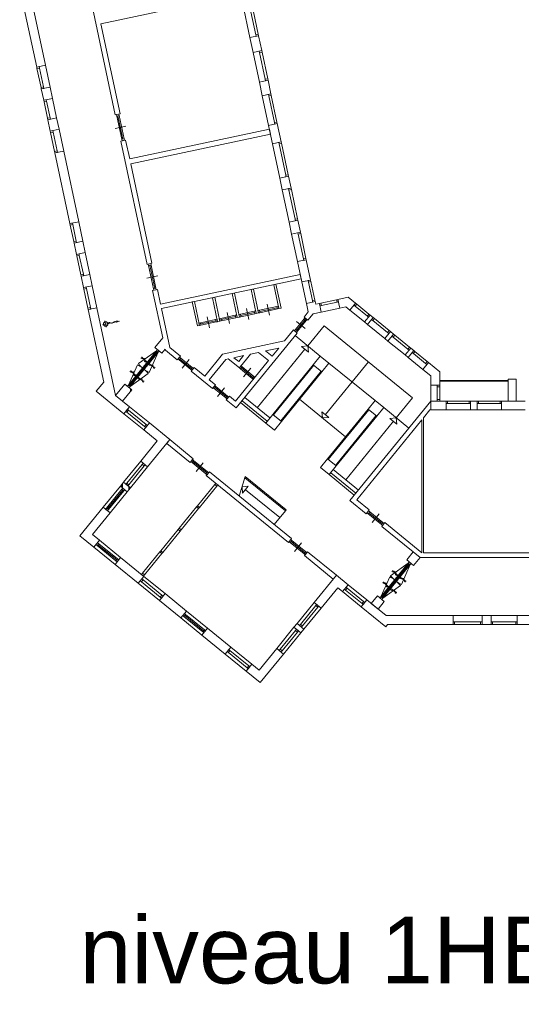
# Model space of a CAD drawing. Header units: millimetres. Extents: x 755778 to 1537169, y 90093 to 392038.
# Tile 56 of 134: x 911490 to 933966, y 271612 to 315762. Entities that reach past the tile are written whole.
import ezdxf

# ---------------------------------------------------------------- set-up
doc = ezdxf.new("R2010")
doc.units = ezdxf.units.MM
doc.layers.add('NIV 1HB', color=7, linetype='Continuous')
doc.styles.get("Standard").update_dxf_attribs({"font": 'arial.ttf'})

msp = doc.modelspace()

# ---------------------------------------------------------------- linework, layer by layer
at = {"layer": 'NIV 1HB', "color": 253, "lineweight": 5, "true_color": 0x9ea0a1}
for p, q in [((911489.6, 317215.6), (912250.3, 313636.9)), ((912641.5, 313720.1), (911880.9, 317298.7)), ((921389.2, 316911.2), (915129.1, 315580.6)), ((914733.3, 316384.6), (915772.5, 311495.2)), ((921804.4, 314958.1), (921485.5, 316458.1)), ((921779.2, 316452), (922070.2, 315083.1)), ((922181.7, 315106.8), (921890.7, 316475.7)), ((915987.7, 311540.9), (915129.1, 315580.6)), ((921804.4, 314958.1), (922195.6, 315041.2)), ((921945.5, 314294.1), (921804.4, 314958.1)), ((922181.7, 315106.8), (922070.2, 315083.1)), ((922070.2, 315083.1), (922084.1, 315017.5)), ((922195.6, 315041.2), (922084.1, 315017.5)), ((922195.6, 315041.2), (922181.7, 315106.8)), ((922195.6, 315041.2), (922336.8, 314377.3)), ((922336.8, 314377.3), (921945.5, 314294.1)), ((922336.8, 314377.3), (922225.2, 314353.6)), ((922225.2, 314353.6), (922239.2, 314288)), ((922350.7, 314311.7), (922336.8, 314377.3)), ((922228.3, 312963.8), (921945.5, 314294.1)), ((922350.7, 314311.7), (922239.2, 314288)), ((922239.2, 314288), (922494.1, 313088.8)), ((922605.6, 313112.5), (922350.7, 314311.7)), ((912250.3, 313636.9), (912641.5, 313720.1)), ((912361.8, 313660.6), (912250.3, 313636.9)), ((912250.3, 313636.9), (912264.2, 313571.4)), ((912375.7, 313595.1), (912264.2, 313571.4)), ((912444.3, 312724.3), (912264.2, 313571.4)), ((912375.7, 313595.1), (912361.8, 313660.6)), ((912555.8, 312748), (912375.7, 313595.1)), ((912641.5, 313720.1), (912849.4, 312741.9)), ((922228.3, 312963.8), (922619.5, 313046.9)), ((922605.6, 313112.5), (922494.1, 313088.8)), ((922494.1, 313088.8), (922508, 313023.2)), ((922619.5, 313046.9), (922508, 313023.2)), ((922619.5, 313046.9), (922605.6, 313112.5)), ((922619.5, 313046.9), (922749.4, 312436.2)), ((912555.8, 312748), (912444.3, 312724.3)), ((912444.3, 312724.3), (912458.2, 312658.8)), ((912458.2, 312658.8), (912849.4, 312741.9)), ((912569.7, 312682.5), (912458.2, 312658.8)), ((912566.3, 312150.1), (912458.2, 312658.8)), ((912569.7, 312682.5), (912555.8, 312748)), ((912849.4, 312741.9), (912957.6, 312233.3)), ((922358.1, 312353), (922228.3, 312963.8)), ((912957.6, 312233.3), (912566.3, 312150.1)), ((912677.8, 312173.8), (912566.3, 312150.1)), ((912566.3, 312150.1), (912580.2, 312084.6)), ((912691.7, 312108.3), (912677.8, 312173.8)), ((912957.6, 312233.3), (913143.6, 311358)), ((922749.4, 312436.2), (922358.1, 312353)), ((922640.9, 311022.6), (922358.1, 312353)), ((922749.4, 312436.2), (922637.8, 312412.5)), ((922637.8, 312412.5), (922651.8, 312346.9)), ((922763.3, 312370.6), (922651.8, 312346.9)), ((922651.8, 312346.9), (922906.7, 311147.6)), ((922763.3, 312370.6), (922749.4, 312436.2)), ((923018.2, 311171.3), (922763.3, 312370.6)), ((912691.7, 312108.3), (912580.2, 312084.6)), ((912738.4, 311340.4), (912580.2, 312084.6)), ((912849.9, 311364.1), (912691.7, 312108.3)), ((912849.9, 311364.1), (912738.4, 311340.4)), ((912738.4, 311340.4), (912752.3, 311274.9)), ((912752.3, 311274.9), (913143.6, 311358)), ((912863.9, 311298.6), (912752.3, 311274.9)), ((912860.5, 310766.2), (912752.3, 311274.9)), ((912863.9, 311298.6), (912849.9, 311364.1)), ((913143.6, 311358), (913251.7, 310849.4)), ((915772.5, 311495.2), (915987.7, 311540.9)), ((915935.9, 311529.9), (915824.4, 311506.2)), ((915824.4, 311506.2), (915838.3, 311440.7)), ((915949.8, 311464.4), (915838.3, 311440.7)), ((915838.3, 311440.7), (916059.9, 310398)), ((915894.1, 311452.5), (916115.7, 310409.8)), ((915949.8, 311464.4), (915935.9, 311529.9)), ((915949.8, 311464.4), (916171.4, 310421.7)), ((913251.7, 310849.4), (912860.5, 310766.2)), ((913251.7, 310849.4), (913459.6, 309871.2)), ((915760.3, 310879.2), (916249.4, 310983.2)), ((916417.3, 309519.9), (922677.4, 310850.6)), ((922640.9, 311022.6), (923032.1, 311105.8)), ((922815.5, 310200.8), (922640.9, 311022.6)), ((922677.4, 310850.6), (922723.2, 310635.4)), ((923018.2, 311171.3), (922906.7, 311147.6)), ((922906.7, 311147.6), (922920.6, 311082.1)), ((923032.1, 311105.8), (922920.6, 311082.1)), ((923032.1, 311105.8), (923018.2, 311171.3)), ((923032.1, 311105.8), (923206.8, 310284)), ((912972, 310789.9), (912860.5, 310766.2)), ((912860.5, 310766.2), (912874.4, 310700.7)), ((912985.9, 310724.4), (912874.4, 310700.7)), ((913054.4, 309853.6), (912874.4, 310700.7)), ((912985.9, 310724.4), (912972, 310789.9)), ((913165.9, 309877.3), (912985.9, 310724.4)), ((916171.4, 310421.7), (916059.9, 310398)), ((916059.9, 310398), (916073.9, 310332.4)), ((916185.4, 310356.1), (916171.4, 310421.7)), ((922723.2, 310635.4), (916463, 309304.7)), ((916237.2, 310367.2), (916022, 310321.4)), ((916022, 310321.4), (917197.2, 304792.5)), ((916185.4, 310356.1), (916073.9, 310332.4)), ((916417.3, 309519.9), (916237.2, 310367.2)), ((923206.8, 310284), (922815.5, 310200.8)), ((923142.5, 308662.8), (922815.5, 310200.8)), ((923206.8, 310284), (923095.3, 310260.3)), ((923095.3, 310260.3), (923109.2, 310194.8)), ((923220.7, 310218.5), (923109.2, 310194.8)), ((923109.2, 310194.8), (923408.3, 308787.8)), ((923220.7, 310218.5), (923206.8, 310284)), ((923519.8, 308811.5), (923220.7, 310218.5)), ((913165.9, 309877.3), (913054.4, 309853.6)), ((913054.4, 309853.6), (913068.4, 309788.1)), ((913459.6, 309871.2), (913068.4, 309788.1)), ((913179.9, 309811.8), (913068.4, 309788.1)), ((913068.4, 309788.1), (913741.7, 306620.1)), ((913179.9, 309811.8), (913165.9, 309877.3)), ((914133, 306703.2), (913459.6, 309871.2)), ((917412.4, 304838.3), (916463, 309304.7)), ((923142.5, 308662.8), (923533.7, 308746)), ((923256.5, 308126.3), (923142.5, 308662.8)), ((923519.8, 308811.5), (923408.3, 308787.8)), ((923408.3, 308787.8), (923422.2, 308722.3)), ((923533.7, 308746), (923422.2, 308722.3)), ((923533.7, 308746), (923519.8, 308811.5)), ((923533.7, 308746), (923647.8, 308209.4)), ((923647.8, 308209.4), (923256.5, 308126.3)), ((923647.8, 308209.4), (923536.3, 308185.7)), ((923536.3, 308185.7), (923550.2, 308120.2)), ((923661.7, 308143.9), (923647.8, 308209.4)), ((923562.4, 306687.1), (923256.5, 308126.3)), ((923661.7, 308143.9), (923550.2, 308120.2)), ((923550.2, 308120.2), (923828.2, 306812.1)), ((923939.7, 306835.8), (923661.7, 308143.9)), ((913741.7, 306620.1), (914133, 306703.2)), ((913853.3, 306643.8), (913741.7, 306620.1)), ((913741.7, 306620.1), (913755.7, 306554.5)), ((913867.2, 306578.2), (913755.7, 306554.5)), ((913913.5, 305812.1), (913755.7, 306554.5)), ((913867.2, 306578.2), (913853.3, 306643.8)), ((914025, 305835.8), (913867.2, 306578.2)), ((914133, 306703.2), (914318.7, 305829.7)), ((923562.4, 306687.1), (923953.7, 306770.3)), ((923676.5, 306150.5), (923562.4, 306687.1)), ((923939.7, 306835.8), (923828.2, 306812.1)), ((923828.2, 306812.1), (923842.2, 306746.6)), ((923953.7, 306770.3), (923842.2, 306746.6)), ((923953.7, 306770.3), (923939.7, 306835.8)), ((923953.7, 306770.3), (924067.7, 306233.7)), ((924067.7, 306233.7), (923676.5, 306150.5)), ((923939.6, 304912.4), (923676.5, 306150.5)), ((924067.7, 306233.7), (923956.2, 306210)), ((923956.2, 306210), (923970.1, 306144.5)), ((924081.7, 306168.2), (923970.1, 306144.5)), ((923970.1, 306144.5), (924205.5, 305037.4)), ((924081.7, 306168.2), (924067.7, 306233.7)), ((924317, 305061.1), (924081.7, 306168.2)), ((914025, 305835.8), (913913.5, 305812.1)), ((913913.5, 305812.1), (913927.4, 305746.5)), ((913927.4, 305746.5), (914318.7, 305829.7)), ((914038.9, 305770.2), (913927.4, 305746.5)), ((914035.5, 305237.9), (913927.4, 305746.5)), ((914038.9, 305770.2), (914025, 305835.8)), ((914318.7, 305829.7), (914426.8, 305321)), ((914426.8, 305321), (914035.5, 305237.9)), ((914147, 305261.6), (914035.5, 305237.9)), ((914035.5, 305237.9), (914049.5, 305172.3)), ((914161, 305196.1), (914049.5, 305172.3)), ((914229.5, 304325.3), (914049.5, 305172.3)), ((914161, 305196.1), (914147, 305261.6)), ((914341, 304349), (914161, 305196.1)), ((914426.8, 305321), (914634.7, 304342.9)), ((917197.2, 304792.5), (917412.4, 304838.3)), ((917360.6, 304827.3), (917249.1, 304803.6)), ((917249.1, 304803.6), (917263, 304738)), ((917374.5, 304761.7), (917263, 304738)), ((917263, 304738), (917484.6, 303695.3)), ((917318.8, 304749.9), (917540.4, 303707.2)), ((917374.5, 304761.7), (917360.6, 304827.3)), ((917374.5, 304761.7), (917596.1, 303719)), ((923939.6, 304912.4), (924330.9, 304995.6)), ((924132.9, 304003.1), (923939.6, 304912.4)), ((924317, 305061.1), (924205.5, 305037.4)), ((924205.5, 305037.4), (924219.4, 304971.9)), ((924330.9, 304995.6), (924219.4, 304971.9)), ((924330.9, 304995.6), (924317, 305061.1)), ((924330.9, 304995.6), (924524.2, 304086.2)), ((914341, 304349), (914229.5, 304325.3)), ((914229.5, 304325.3), (914243.5, 304259.7)), ((914243.5, 304259.7), (914634.7, 304342.9)), ((914355, 304283.4), (914243.5, 304259.7)), ((914351.6, 303751.1), (914243.5, 304259.7)), ((914355, 304283.4), (914341, 304349)), ((914634.7, 304342.9), (914742.8, 303834.3)), ((917185, 304176.5), (917674.1, 304280.5)), ((917801.7, 303007), (924061.8, 304337.6)), ((924061.8, 304337.6), (924103.4, 304142)), ((914742.8, 303834.3), (914351.6, 303751.1)), ((914463.1, 303774.8), (914351.6, 303751.1)), ((914477, 303709.3), (914463.1, 303774.8)), ((914742.8, 303834.3), (914952.3, 302848.6)), ((924103.4, 304142), (917843.3, 302811.3)), ((922874.9, 303880.8), (922972.7, 303901.6)), ((923103.6, 302804.9), (922874.9, 303880.8)), ((922972.7, 303901.6), (923201.4, 302825.7)), ((924524.2, 304086.2), (924132.9, 304003.1)), ((924337.7, 303039.6), (924132.9, 304003.1)), ((924524.2, 304086.2), (924412.7, 304062.5)), ((924412.7, 304062.5), (924426.6, 303997)), ((924538.1, 304020.7), (924426.6, 303997)), ((924426.6, 303997), (924603.5, 303164.6)), ((924538.1, 304020.7), (924524.2, 304086.2)), ((924715, 303188.3), (924538.1, 304020.7)), ((914351.6, 303751.1), (914365.5, 303685.6)), ((914477, 303709.3), (914365.5, 303685.6)), ((914547.2, 302830.9), (914365.5, 303685.6)), ((914658.7, 302854.6), (914477, 303709.3)), ((917661.9, 303664.5), (917446.7, 303618.8)), ((917446.7, 303618.8), (917897.6, 301497.7)), ((917596.1, 303719), (917484.6, 303695.3)), ((917484.6, 303695.3), (917498.6, 303629.8)), ((917610.1, 303653.5), (917498.6, 303629.8)), ((917610.1, 303653.5), (917596.1, 303719)), ((917801.7, 303007), (917661.9, 303664.5)), ((920130.5, 303297.5), (920228.3, 303318.3)), ((920228.3, 303318.3), (920457, 302242.3)), ((921010.5, 303484.5), (921108.3, 303505.3)), ((921239.2, 302408.6), (921010.5, 303484.5)), ((921108.3, 303505.3), (921337, 302429.4)), ((921862.9, 303665.7), (921960.8, 303686.5)), ((922091.6, 302589.8), (921862.9, 303665.7)), ((921960.8, 303686.5), (922189.5, 302610.6)), ((925750.1, 303219.6), (926212.2, 303317.8)), ((926212.2, 303317.8), (926542.5, 303048.8)), ((919220.8, 303104.1), (919318.6, 303124.9)), ((919449.5, 302028.2), (919220.8, 303104.1)), ((919318.6, 303124.9), (919547.3, 302049)), ((920359.2, 302221.5), (920130.5, 303297.5)), ((923014.4, 302902.5), (922231.3, 302736)), ((922686.7, 302518.9), (922582.7, 303008)), ((923079.9, 302916.4), (923014.4, 302902.5)), ((923014.4, 302902.5), (923038.1, 302791)), ((923079.9, 302916.4), (923103.6, 302804.9)), ((924729, 303122.8), (924337.7, 303039.6)), ((924337.7, 303039.6), (924418.7, 302658.7)), ((924715, 303188.3), (924603.5, 303164.6)), ((924603.5, 303164.6), (924617.5, 303099.1)), ((924729, 303122.8), (924617.5, 303099.1)), ((924729, 303122.8), (924715, 303188.3)), ((924753.4, 303007.8), (924729, 303122.8)), ((924918.7, 303042.9), (924753.4, 303007.8)), ((924984.2, 303056.8), (924918.7, 303042.9)), ((924918.7, 303042.9), (924942.4, 302931.4)), ((925001.9, 302651.6), (924918.7, 303042.9)), ((924942.4, 302931.4), (925007.9, 302945.3)), ((925684.6, 303205.7), (924984.2, 303056.8)), ((924984.2, 303056.8), (925007.9, 302945.3)), ((925708.3, 303094.2), (925007.9, 302945.3)), ((925750.1, 303219.6), (925684.6, 303205.7)), ((925684.6, 303205.7), (925708.3, 303094.2)), ((925708.3, 303094.2), (925773.8, 303108.1)), ((925750.1, 303219.6), (925773.8, 303108.1)), ((925833.3, 302828.4), (925750.1, 303219.6)), ((926108, 302886.8), (925833.3, 302828.4)), ((926289.8, 302738.7), (926108, 302886.8)), ((926542.5, 303048.8), (926289.8, 302738.7)), ((926542.5, 303048.8), (926470.5, 302960.4)), ((926470.5, 302960.4), (926522.4, 302918.1)), ((926594.4, 303006.5), (926522.4, 302918.1)), ((927069.8, 302472.3), (926522.4, 302918.1)), ((926594.4, 303006.5), (926542.5, 303048.8)), ((927141.8, 302560.6), (926594.4, 303006.5)), ((914658.7, 302854.6), (914547.2, 302830.9)), ((914547.2, 302830.9), (914561.1, 302765.4)), ((914952.3, 302848.6), (914561.1, 302765.4)), ((914672.6, 302789.1), (914561.1, 302765.4)), ((914561.1, 302765.4), (915253.7, 299506.9)), ((914672.6, 302789.1), (914658.7, 302854.6)), ((915789.6, 298909.7), (914952.3, 302848.6)), ((918215.3, 301061.1), (917843.3, 302811.3)), ((919993.4, 301946.5), (919889.4, 302435.5)), ((921149.9, 302506.2), (920498.8, 302367.8)), ((921161.8, 302450.4), (920510.7, 302312)), ((920888.2, 302136.7), (920784.2, 302625.7)), ((921215.5, 302520.1), (921149.9, 302506.2)), ((921149.9, 302506.2), (921173.6, 302394.7)), ((921215.5, 302520.1), (921239.2, 302408.6)), ((921337, 302429.4), (921239.2, 302408.6)), ((921378.8, 302554.8), (921313.3, 302540.9)), ((921313.3, 302540.9), (921337, 302429.4)), ((921337, 302429.4), (921402.5, 302443.3)), ((922002.4, 302687.4), (921378.8, 302554.8)), ((921378.8, 302554.8), (921402.5, 302443.3)), ((922014.3, 302631.6), (921390.7, 302499.1)), ((922026.1, 302575.9), (921402.5, 302443.3)), ((921754.4, 302320.8), (921650.5, 302809.9)), ((922067.9, 302701.3), (922002.4, 302687.4)), ((922002.4, 302687.4), (922026.1, 302575.9)), ((922026.1, 302575.9), (922091.6, 302589.8)), ((922067.9, 302701.3), (922091.6, 302589.8)), ((922189.5, 302610.6), (922091.6, 302589.8)), ((922231.3, 302736), (922165.8, 302722.1)), ((922165.8, 302722.1), (922189.5, 302610.6)), ((922189.5, 302610.6), (922255, 302624.5)), ((922231.3, 302736), (922255, 302624.5)), ((923026.2, 302846.7), (922243.1, 302680.3)), ((923038.1, 302791), (922255, 302624.5)), ((923038.1, 302791), (923103.6, 302804.9)), ((923201.4, 302825.7), (923103.6, 302804.9)), ((924418.7, 302658.7), (924232.9, 302430.6)), ((924232.9, 302430.6), (924403.5, 302291.7)), ((924403.5, 302291.7), (924632.7, 302573.2)), ((924632.7, 302573.2), (925001.9, 302651.6)), ((925833.3, 302828.4), (925001.9, 302651.6)), ((926289.8, 302738.7), (926941.1, 302208.2)), ((926941.1, 302208.2), (927193.7, 302518.3)), ((927141.8, 302560.6), (927069.8, 302472.3)), ((927069.8, 302472.3), (927121.8, 302429.9)), ((927193.7, 302518.3), (927121.8, 302429.9)), ((927193.7, 302518.3), (927141.8, 302560.6)), ((927193.7, 302518.3), (927333.3, 302404.7)), ((915193.2, 302085.8), (915961.1, 302249)), ((915308.8, 302263.7), (915371.1, 301970.2)), ((919547.3, 302049), (919449.5, 302028.2)), ((919589.1, 302174.4), (919523.6, 302160.5)), ((919523.6, 302160.5), (919547.3, 302049)), ((919547.3, 302049), (919612.8, 302062.9)), ((920269.9, 302319.1), (919589.1, 302174.4)), ((919589.1, 302174.4), (919612.8, 302062.9)), ((920281.8, 302263.4), (919601, 302118.7)), ((920293.6, 302207.6), (919612.8, 302062.9)), ((920335.5, 302333), (920269.9, 302319.1)), ((920269.9, 302319.1), (920293.6, 302207.6)), ((920293.6, 302207.6), (920359.2, 302221.5)), ((920335.5, 302333), (920359.2, 302221.5)), ((920457, 302242.3), (920359.2, 302221.5)), ((920498.8, 302367.8), (920433.3, 302353.8)), ((920433.3, 302353.8), (920457, 302242.3)), ((920457, 302242.3), (920522.5, 302256.3)), ((920498.8, 302367.8), (920522.5, 302256.3)), ((921173.6, 302394.7), (920522.5, 302256.3)), ((921173.6, 302394.7), (921239.2, 302408.6)), ((924231.7, 302345.2), (923842.6, 301867.6)), ((924275.9, 302309.2), (923886.8, 301831.6)), ((923887.5, 302228.3), (924275.2, 301912.5)), ((924320, 302273.2), (923931, 301795.6)), ((924274, 302397.2), (924231.7, 302345.2)), ((924231.7, 302345.2), (924320, 302273.2)), ((924274, 302397.2), (924362.4, 302325.2)), ((924320, 302273.2), (924362.4, 302325.2)), ((925131, 302036.9), (924398.9, 301138.1)), ((929096.3, 298807.1), (925131, 302036.9)), ((927080.7, 302094.5), (926941.1, 302208.2)), ((927333.3, 302404.7), (927080.7, 302094.5)), ((927080.7, 302094.5), (927849.7, 301468.2)), ((927333.3, 302404.7), (927261.3, 302316.3)), ((927261.3, 302316.3), (927313.3, 302273.9)), ((927385.3, 302362.3), (927313.3, 302273.9)), ((927978.3, 301732.2), (927313.3, 302273.9)), ((927385.3, 302362.3), (927333.3, 302404.7)), ((928050.3, 301820.6), (927385.3, 302362.3)), ((921193.9, 298351.2), (923929.8, 301710.2)), ((923759.2, 301849.1), (923361.6, 301361)), ((923929.8, 301710.2), (923759.2, 301849.1)), ((923842.6, 301867.6), (923800.3, 301815.6)), ((923800.3, 301815.6), (923888.7, 301743.6)), ((924961, 300680.2), (923836.7, 301595.9)), ((923842.6, 301867.6), (923931, 301795.6)), ((923888.7, 301743.6), (923931, 301795.6)), ((928102.3, 301778.3), (927849.7, 301468.2)), ((928050.3, 301820.6), (927978.3, 301732.2)), ((927978.3, 301732.2), (928030.3, 301689.9)), ((927989.2, 301354.5), (928241.8, 301664.6)), ((928102.3, 301778.3), (928030.3, 301689.9)), ((928102.3, 301778.3), (928050.3, 301820.6)), ((928241.8, 301664.6), (928102.3, 301778.3)), ((928241.8, 301664.6), (928169.9, 301576.3)), ((928169.9, 301576.3), (928221.8, 301533.9)), ((928293.8, 301622.3), (928221.8, 301533.9)), ((928293.8, 301622.3), (928241.8, 301664.6)), ((928958.9, 301080.6), (928293.8, 301622.3)), ((917897.6, 301497.7), (917543.5, 301063)), ((923361.6, 301361), (920579.9, 300760.9)), ((924117.5, 301109.3), (924398.9, 301138.1)), ((924427.6, 300856.7), (924117.5, 301109.3)), ((924398.9, 301138.1), (924427.6, 300856.7)), ((927849.7, 301468.2), (927989.2, 301354.5)), ((927989.2, 301354.5), (928758.2, 300728.2)), ((928886.9, 300992.2), (928221.8, 301533.9)), ((917612.1, 300920.8), (916357.9, 299380.9)), ((917656.3, 300884.8), (916402.1, 299344.9)), ((917700.5, 300848.8), (916446.3, 299308.9)), ((917612.1, 300920.8), (916807.1, 300339.4)), ((917700.5, 300848.8), (917294, 299942.8)), ((917543.5, 301063), (917853.7, 300810.4)), ((917654.4, 300972.7), (917612.1, 300920.8)), ((917700.5, 300848.8), (917612.1, 300920.8)), ((917742.8, 300900.7), (917654.4, 300972.7)), ((917700.5, 300848.8), (917742.8, 300900.7)), ((917853.7, 300810.4), (918004.3, 300995.4)), ((918004.3, 300995.4), (918016.2, 300939.5)), ((918016.2, 300939.5), (918550.5, 300504.3)), ((918689.4, 300674.9), (918215.3, 301061.1)), ((918550.5, 300504.3), (918689.4, 300674.9)), ((920579.9, 300760.9), (919783.8, 299783.5)), ((921524.8, 300698.8), (921088.4, 300604.6)), ((921304.7, 300428.5), (921524.8, 300698.8)), ((921333.4, 300147.1), (921837.8, 300766.3)), ((921837.8, 300766.3), (922192.6, 300842.8)), ((924272.6, 300983), (922136.7, 298360.7)), ((922192.6, 300842.8), (922641.7, 300477.1)), ((923098.8, 301038.3), (922505.6, 300910.3)), ((922505.6, 300910.3), (922799.6, 300670.9)), ((922799.6, 300670.9), (923098.8, 301038.3)), ((924961, 300680.2), (924645.2, 300292.5)), ((925348.7, 300364.4), (924961, 300680.2)), ((929010.8, 301038.3), (928758.2, 300728.2)), ((928758.2, 300728.2), (928897.8, 300614.5)), ((928958.9, 301080.6), (928886.9, 300992.2)), ((928886.9, 300992.2), (928938.8, 300949.9)), ((928897.8, 300614.5), (929150.4, 300924.6)), ((929010.8, 301038.3), (928938.8, 300949.9)), ((929010.8, 301038.3), (928958.9, 301080.6)), ((929150.4, 300924.6), (929010.8, 301038.3)), ((929150.4, 300924.6), (929078.4, 300836.2)), ((929078.4, 300836.2), (929130.3, 300793.9)), ((929202.3, 300882.3), (929130.3, 300793.9)), ((929677.7, 300348.1), (929130.3, 300793.9)), ((929202.3, 300882.3), (929150.4, 300924.6)), ((929749.7, 300436.5), (929202.3, 300882.3)), ((916357.9, 299380.9), (916764.3, 300286.9)), ((916922, 300591.4), (917014, 300609.3)), ((916967.5, 300647.2), (916968.6, 300553.5)), ((916991.3, 300581.4), (917493.7, 300172.2)), ((918655.9, 300633.8), (918583.9, 300545.4)), ((918583.9, 300545.4), (918635.9, 300503.1)), ((918707.9, 300591.5), (918635.9, 300503.1)), ((919152.3, 300082.5), (918635.9, 300503.1)), ((918707.9, 300591.5), (918655.9, 300633.8)), ((919188.3, 300126.7), (918671.9, 300547.3)), ((919224.3, 300170.9), (918707.9, 300591.5)), ((918772.2, 300143.2), (919087.9, 300530.8)), ((919985.4, 299619.3), (920723.9, 300526)), ((920723.9, 300526), (920838, 300550.6)), ((920838, 300550.6), (921333.4, 300147.1)), ((921088.4, 300604.6), (921304.7, 300428.5)), ((922641.7, 300477.1), (921162.3, 298660.7)), ((921405.4, 300235.5), (921333.4, 300147.1)), ((921457.4, 300193.2), (921405.4, 300235.5)), ((924645.2, 300292.5), (922830.1, 298064)), ((922861.1, 298038.8), (924676.3, 300267.3)), ((924676.3, 300267.3), (924645.2, 300292.5)), ((924645.2, 300292.5), (925032.9, 299976.8)), ((925032.9, 299976.8), (925348.7, 300364.4)), ((925188.2, 298058.1), (927113.7, 300422)), ((927414.4, 298681.9), (925348.7, 300364.4)), ((928897.8, 300614.5), (929549.1, 300084)), ((929549.1, 300084), (929801.7, 300394.1)), ((929749.7, 300436.5), (929677.7, 300348.1)), ((929677.7, 300348.1), (929729.7, 300305.8)), ((929801.7, 300394.1), (929729.7, 300305.8)), ((929801.7, 300394.1), (929749.7, 300436.5)), ((929801.7, 300394.1), (930313.5, 299977.3)), ((916425.7, 299982), (916517.7, 299999.9)), ((916446.3, 299308.9), (917251.3, 299890.3)), ((916471.2, 300037.8), (916472.2, 299944.1)), ((916494.9, 299972), (916997.4, 299562.8)), ((917563, 300162.2), (917471, 300144.3)), ((917517.5, 300106.4), (917516.5, 300200.1)), ((919224.3, 300170.9), (919152.3, 300082.5)), ((919152.3, 300082.5), (919204.2, 300040.2)), ((919309.7, 300169.7), (919170.7, 299999.1)), ((919170.7, 299999.1), (920124.7, 299222.1)), ((919276.2, 300128.6), (919204.2, 300040.2)), ((919276.2, 300128.6), (919224.3, 300170.9)), ((919783.8, 299783.5), (919309.7, 300169.7)), ((921333.4, 300147.1), (921385.4, 300104.8)), ((921457.4, 300193.2), (921385.4, 300104.8)), ((921906.4, 299680.4), (921385.4, 300104.8)), ((921942.4, 299724.6), (921421.4, 300149)), ((921978.4, 299768.8), (921457.4, 300193.2)), ((921524, 299743), (921839.8, 300130.7)), ((925001.9, 300002), (923186.8, 297773.5)), ((923217.8, 297748.3), (925032.9, 299976.8)), ((925032.9, 299976.8), (925001.9, 300002)), ((929913.5, 299787.2), (929549.1, 300084)), ((929913.5, 299369), (929913.5, 299787.2)), ((930313.5, 299977.3), (930313.5, 299369)), ((915253.7, 299506.9), (914922.4, 299100.1)), ((916204.7, 299419.3), (915789.6, 298909.7)), ((916514.8, 299166.7), (916204.7, 299419.3)), ((916357.9, 299380.9), (916315.6, 299329)), ((916446.3, 299308.9), (916357.9, 299380.9)), ((917066.6, 299552.8), (916974.6, 299534.9)), ((917021.2, 299497), (917020.1, 299590.7)), ((920263.7, 299392.6), (919985.4, 299619.3)), ((920124.7, 299222.1), (920263.7, 299392.6)), ((920230.2, 299351.5), (920158.2, 299263.2)), ((920282.2, 299309.2), (920230.2, 299351.5)), ((921978.4, 299768.8), (921906.4, 299680.4)), ((921906.4, 299680.4), (921958.4, 299638.1)), ((922030.3, 299726.5), (921958.4, 299638.1)), ((922030.3, 299726.5), (921978.4, 299768.8)), ((929913.5, 299369), (929913.5, 298662.4)), ((930313.5, 299369), (929913.5, 299369)), ((930199.5, 299369), (930199.5, 299302)), ((930313.5, 299369), (930199.5, 299369)), ((933382.6, 299586.8), (930313.5, 299586.8)), ((930313.5, 299586.8), (930313.5, 299546.8)), ((930313.5, 299546.8), (933382.6, 299546.8)), ((930313.5, 299302), (930313.5, 299369)), ((933382.6, 298662.4), (933382.6, 299636.8)), ((933382.6, 299636.8), (933742.6, 299636.8)), ((933382.6, 299546.8), (933382.6, 299586.8)), ((933742.6, 299636.8), (933742.6, 298662.4)), ((914922.4, 299100.1), (916154.7, 298096.4)), ((916407.3, 298406.5), (915789.6, 298909.7)), ((915789.6, 298909.7), (916099.7, 298657.1)), ((916099.7, 298657.1), (916514.8, 299166.7)), ((916403.9, 299257), (916315.6, 299329)), ((916403.9, 299257), (916446.3, 299308.9)), ((916453.5, 299091.4), (916453.5, 299216.7)), ((920158.2, 299263.2), (920210.2, 299220.8)), ((920282.2, 299309.2), (920210.2, 299220.8)), ((920210.2, 299220.8), (920726.5, 298800.2)), ((920762.5, 298844.4), (920246.2, 299265)), ((920282.2, 299309.2), (920798.5, 298888.6)), ((920346.5, 298860.9), (920662.2, 299248.6)), ((930313.5, 299302), (930199.5, 299302)), ((930199.5, 299302), (930199.5, 298729.4)), ((930313.5, 299302), (930313.5, 298729.4)), ((920798.5, 298888.6), (920726.5, 298800.2)), ((920726.5, 298800.2), (920778.5, 298757.9)), ((920884, 298887.4), (920745, 298716.8)), ((920745, 298716.8), (921193.9, 298351.2)), ((920850.5, 298846.3), (920778.5, 298757.9)), ((920850.5, 298846.3), (920798.5, 298888.6)), ((921162.3, 298660.7), (920884, 298887.4)), ((921459.6, 298677.4), (921390.1, 298592.1)), ((921390.1, 298592.1), (922514.4, 297676.4)), ((922583.8, 297761.7), (921459.6, 298677.4)), ((922698.8, 297902.8), (921574.5, 298818.5)), ((926094.7, 297061.8), (924029.1, 298744.3)), ((929913.5, 298662.4), (926283.5, 294205.7)), ((927414.4, 298681.9), (927098.6, 298294.2)), ((927802.1, 298366.2), (927414.4, 298681.9)), ((928364.2, 297908.3), (929096.3, 298807.1)), ((929913.5, 298262.4), (929913.5, 298662.4)), ((930595.2, 298662.4), (929913.5, 298662.4)), ((929913.5, 298662.4), (929913.5, 298262.4)), ((930199.5, 298729.4), (930199.5, 298662.4)), ((930313.5, 298729.4), (930199.5, 298729.4)), ((930313.5, 298662.4), (930199.5, 298662.4)), ((930313.5, 298662.4), (930313.5, 298729.4)), ((930662.2, 298662.4), (930595.2, 298662.4)), ((930595.2, 298662.4), (930595.2, 298548.4)), ((930595.2, 298262.4), (930595.2, 298662.4)), ((930595.2, 298548.4), (930662.2, 298548.4)), ((930662.2, 298662.4), (930662.2, 298548.4)), ((931628.2, 298662.4), (930662.2, 298662.4)), ((931628.2, 298548.4), (930662.2, 298548.4)), ((931695.2, 298662.4), (931628.2, 298662.4)), ((931628.2, 298662.4), (931628.2, 298548.4)), ((931628.2, 298548.4), (931695.2, 298548.4)), ((931695.2, 298662.4), (931695.2, 298548.4)), ((931695.2, 298662.4), (931695.2, 298262.4)), ((931985.2, 298662.4), (931695.2, 298662.4)), ((932052.2, 298662.4), (931985.2, 298662.4)), ((931985.2, 298662.4), (931985.2, 298548.4)), ((931985.2, 298262.4), (931985.2, 298662.4)), ((931985.2, 298548.4), (932052.2, 298548.4)), ((932052.2, 298662.4), (932052.2, 298548.4)), ((933018.2, 298662.4), (932052.2, 298662.4)), ((933018.2, 298548.4), (932052.2, 298548.4)), ((933085.2, 298662.4), (933018.2, 298662.4)), ((933018.2, 298662.4), (933018.2, 298548.4)), ((933018.2, 298548.4), (933085.2, 298548.4)), ((933085.2, 298662.4), (933085.2, 298548.4)), ((933085.2, 298662.4), (933085.2, 298262.4)), ((934145.2, 298662.4), (933085.2, 298662.4)), ((933742.6, 298662.4), (933382.6, 298662.4)), ((916154.7, 298096.4), (916407.3, 298406.5)), ((917046.4, 297370.1), (916154.7, 298096.4)), ((916317, 298295.6), (916245, 298207.2)), ((916245, 298207.2), (916297, 298164.9)), ((916369, 298253.3), (916297, 298164.9)), ((916297, 298164.9), (917084.7, 297523.3)), ((916369, 298253.3), (916317, 298295.6)), ((917156.7, 297611.7), (916369, 298253.3)), ((917299, 297680.3), (916407.3, 298406.5)), ((922830.1, 298064), (922514.4, 297676.4)), ((922830.1, 298064), (922861.1, 298038.8)), ((923217.8, 297748.3), (922830.1, 298064)), ((925061.9, 297903), (925033.1, 298184.4)), ((925033.1, 298184.4), (925343.3, 297931.8)), ((927098.6, 298294.2), (925283.5, 296065.8)), ((925314.5, 296040.5), (927129.6, 298269)), ((927129.6, 298269), (927098.6, 298294.2)), ((927098.6, 298294.2), (927486.3, 297978.5)), ((927486.3, 297978.5), (927802.1, 298366.2)), ((928926.3, 297450.4), (927802.1, 298366.2)), ((929588.8, 297915.4), (929871.4, 298262.4)), ((929871.4, 298262.4), (929913.5, 298262.4)), ((929913.5, 298262.4), (930595.2, 298262.4)), ((931695.2, 298262.4), (930595.2, 298262.4)), ((931695.2, 298262.4), (931985.2, 298262.4)), ((933085.2, 298262.4), (931985.2, 298262.4)), ((933085.2, 298262.4), (934145.2, 298262.4)), ((917299, 297680.3), (917046.4, 297370.1)), ((917156.7, 297611.7), (917084.7, 297523.3)), ((917208.7, 297569.4), (917156.7, 297611.7)), ((918214.6, 296934.5), (917299, 297680.3)), ((922514.4, 297676.4), (922583.8, 297761.7)), ((922514.4, 297676.4), (922902, 297360.6)), ((922902, 297360.6), (923217.8, 297748.3)), ((923186.8, 297773.5), (923217.8, 297748.3)), ((925343.3, 297931.8), (925061.9, 297903)), ((927455.3, 298003.7), (925640.2, 295775.3)), ((925671.2, 295750), (927486.3, 297978.5)), ((926102, 295130.9), (928237.9, 297753.2)), ((926593, 294237.4), (929508.8, 297817.2)), ((927486.3, 297978.5), (927455.3, 298003.7)), ((928082.8, 297879.5), (928364.2, 297908.3)), ((928392.9, 297626.9), (928082.8, 297879.5)), ((928364.2, 297908.3), (928392.9, 297626.9)), ((929508.8, 297817.2), (929508.8, 291862.4)), ((929588.8, 291862.4), (929588.8, 297915.4)), ((917046.4, 297370.1), (917651.8, 296876.9)), ((917084.7, 297523.3), (917136.7, 297481)), ((917208.7, 297569.4), (917136.7, 297481)), ((917651.8, 296876.9), (916910.3, 295966.5)), ((917220.4, 295713.9), (918214.6, 296934.5)), ((918075.7, 296763.9), (918214.6, 296934.5)), ((919127.3, 295907.3), (918075.7, 296763.9)), ((918214.6, 296934.5), (919266.3, 296077.9)), ((916910.3, 295966.5), (916139.8, 295020.6)), ((916978.8, 295824.3), (916293, 294982.2)), ((916910.3, 295966.5), (917220.4, 295713.9)), ((917021.2, 295876.2), (916978.8, 295824.3)), ((916978.8, 295824.3), (917067.2, 295752.3)), ((917021.2, 295876.2), (917109.5, 295804.2)), ((919266.3, 296077.9), (919127.3, 295907.3)), ((919232.8, 296036.8), (919160.8, 295948.4)), ((919160.8, 295948.4), (919212.7, 295906.1)), ((919284.7, 295994.5), (919212.7, 295906.1)), ((919212.7, 295906.1), (919833, 295400.9)), ((919284.7, 295994.5), (919232.8, 296036.8)), ((919869, 295445.1), (919248.7, 295950.3)), ((919284.7, 295994.5), (919905, 295489.2)), ((919401, 295503.8), (919716.8, 295891.5)), ((925283.5, 296065.8), (924967.7, 295678.1)), ((925283.5, 296065.8), (925314.5, 296040.5)), ((925671.2, 295750), (925283.5, 296065.8)), ((917067.2, 295752.3), (916381.4, 294910.2)), ((917220.4, 295713.9), (916450, 294768)), ((917067.2, 295752.3), (917109.5, 295804.2)), ((919905, 295489.2), (919833, 295400.9)), ((919833, 295400.9), (919885, 295358.5)), ((919851.5, 295317.5), (919990.4, 295488)), ((919957, 295446.9), (919885, 295358.5)), ((919957, 295446.9), (919905, 295489.2)), ((919990.4, 295488), (923668.9, 292491.9)), ((924967.7, 295678.1), (925355.4, 295362.3)), ((925355.4, 295362.3), (925671.2, 295750)), ((925355.4, 295362.3), (925424.9, 295447.6)), ((925424.9, 295447.6), (926549.1, 294531.9)), ((926664.1, 294673), (925539.8, 295588.7)), ((925640.2, 295775.3), (925671.2, 295750)), ((916000.9, 294850), (916139.8, 295020.6)), ((916070.9, 294792.9), (916070.9, 294936)), ((916096.9, 294771.8), (916096.9, 294967.9)), ((916139.8, 295020.6), (916450, 294768)), ((916293, 294982.2), (916250.7, 294930.3)), ((916250.7, 294930.3), (916339.1, 294858.3)), ((916293, 294982.2), (916381.4, 294910.2)), ((923530, 292321.3), (919851.5, 295317.5)), ((920275.4, 294972.2), (920233.1, 294920.2)), ((920275.4, 294972.2), (920363.8, 294900.2)), ((921322.9, 294402.7), (921595.7, 295276.8)), ((921579.6, 295225.4), (923394.8, 293746.9)), ((923426.4, 293785.7), (921595.7, 295276.8)), ((926479.7, 294446.6), (925355.4, 295362.3)), ((916000.9, 294850), (915230.4, 293904.1)), ((916069.4, 294707.8), (915383.6, 293865.7)), ((916113.6, 294671.8), (915427.8, 293829.7)), ((916157.8, 294635.8), (915472, 293793.7)), ((916311, 294597.4), (915540.6, 293651.5)), ((916311, 294597.4), (916000.9, 294850)), ((916111.8, 294759.7), (916069.4, 294707.8)), ((916069.4, 294707.8), (916157.8, 294635.8)), ((916111.8, 294759.7), (916200.1, 294687.7)), ((916157.8, 294635.8), (916200.1, 294687.7)), ((916450, 294768), (916311, 294597.4)), ((916339.1, 294858.3), (916381.4, 294910.2)), ((916383.4, 294686.3), (916383.4, 294822.2)), ((916409.4, 294718.2), (916409.4, 294801)), ((919454.2, 293963.9), (920233.1, 294920.2)), ((919542.6, 293892), (920321.5, 294848.2)), ((920233.1, 294920.2), (920321.5, 294848.2)), ((920321.5, 294848.2), (920363.8, 294900.2)), ((921451.3, 294814), (921732.7, 294842.8)), ((921480.1, 294532.7), (921451.3, 294814)), ((921732.7, 294842.8), (921480.1, 294532.7)), ((923142.2, 293436.8), (921606.4, 294687.7)), ((926549.1, 294531.9), (926479.7, 294446.6)), ((926283.5, 294205.7), (927016.1, 293609)), ((927155.1, 293779.5), (926593, 294237.4)), ((915230.4, 293904.1), (914185.8, 292621.6)), ((914748.6, 292679.1), (915540.6, 293651.5)), ((915540.6, 293651.5), (915230.4, 293904.1)), ((915383.6, 293865.7), (915341.3, 293813.8)), ((915341.3, 293813.8), (915429.7, 293741.8)), ((915383.6, 293865.7), (915472, 293793.7)), ((915429.7, 293741.8), (915472, 293793.7)), ((918633.1, 292955.7), (919411.9, 293912)), ((918721.4, 292883.7), (919500.3, 293840)), ((919454.2, 293963.9), (919411.9, 293912)), ((919411.9, 293912), (919500.3, 293840)), ((919454.2, 293963.9), (919542.6, 293892)), ((919500.3, 293840), (919542.6, 293892)), ((923394.8, 293746.9), (922889.6, 293126.7)), ((923394.8, 293746.9), (923426.4, 293785.7)), ((927016.1, 293609), (927155.1, 293779.5)), ((927121.6, 293738.5), (927049.6, 293650.1)), ((927049.6, 293650.1), (927101.5, 293607.8)), ((927173.5, 293696.1), (927101.5, 293607.8)), ((927695.5, 293124), (927101.5, 293607.8)), ((927173.5, 293696.1), (927121.6, 293738.5)), ((927731.5, 293168.2), (927137.5, 293651.9)), ((927767.5, 293212.4), (927173.5, 293696.1)), ((927276.6, 293216.2), (927592.4, 293603.9)), ((927767.5, 293212.4), (927695.5, 293124)), ((927852.9, 293211.2), (927713.9, 293040.6)), ((927819.4, 293170.1), (927747.4, 293081.7)), ((927819.4, 293170.1), (927767.5, 293212.4)), ((929508.8, 291862.4), (927852.9, 293211.2)), ((917811.9, 291947.5), (918590.7, 292903.8)), ((917900.3, 291875.5), (918679.1, 292831.8)), ((918633.1, 292955.7), (918590.7, 292903.8)), ((918590.7, 292903.8), (918679.1, 292831.8)), ((918633.1, 292955.7), (918721.4, 292883.7)), ((918679.1, 292831.8), (918721.4, 292883.7)), ((927695.5, 293124), (927747.4, 293081.7)), ((927713.9, 293040.6), (929430.5, 291642.4)), ((914185.8, 292621.6), (914814.8, 292109.3)), ((915067.4, 292419.5), (914748.6, 292679.1)), ((914814.8, 292109.3), (915067.4, 292419.5)), ((914977.1, 292308.6), (914905.1, 292220.2)), ((915029, 292266.3), (914977.1, 292308.6)), ((916013.3, 291649), (915067.4, 292419.5)), ((923668.9, 292491.9), (923530, 292321.3)), ((923635.4, 292450.8), (923563.4, 292362.4)), ((923563.4, 292362.4), (923615.4, 292320.1)), ((923687.4, 292408.5), (923615.4, 292320.1)), ((924235.7, 291814.9), (923615.4, 292320.1)), ((923687.4, 292408.5), (923635.4, 292450.8)), ((924271.7, 291859.1), (923651.4, 292364.3)), ((924307.7, 291903.3), (923687.4, 292408.5)), ((923803.6, 291917.8), (924119.4, 292305.5)), ((915760.7, 291338.8), (914814.8, 292109.3)), ((914905.1, 292220.2), (914957, 292177.9)), ((915029, 292266.3), (914957, 292177.9)), ((915799.1, 291492), (914957, 292177.9)), ((915835.1, 291536.2), (914993, 292222.1)), ((915871.1, 291580.4), (915029, 292266.3)), ((916990.7, 290939.3), (917769.6, 291895.6)), ((917811.9, 291947.5), (917769.6, 291895.6)), ((917769.6, 291895.6), (917857.9, 291823.6)), ((917811.9, 291947.5), (917900.3, 291875.5)), ((917857.9, 291823.6), (917900.3, 291875.5)), ((924307.7, 291903.3), (924235.7, 291814.9)), ((924254.1, 291731.5), (924393.1, 291902)), ((924359.6, 291860.9), (924287.6, 291772.6)), ((924359.6, 291860.9), (924307.7, 291903.3)), ((924393.1, 291902), (925680.4, 290853.5)), ((929120.4, 291895), (928832.4, 291541.5)), ((929430.5, 291642.4), (929120.4, 291895)), ((938281.2, 291862.4), (929588.8, 291862.4)), ((915760.7, 291338.8), (916013.3, 291649)), ((915871.1, 291580.4), (915799.1, 291492)), ((915799.1, 291492), (915851, 291449.7)), ((915923, 291538.1), (915851, 291449.7)), ((915923, 291538.1), (915871.1, 291580.4)), ((916013.3, 291649), (917055.8, 290799.9)), ((917079.1, 290867.3), (917857.9, 291823.6)), ((924235.7, 291814.9), (924287.6, 291772.6)), ((925541.5, 290682.9), (924254.1, 291731.5)), ((928901, 291399.2), (927672, 289890.4)), ((928901, 291399.2), (928112.2, 290829.6)), ((928832.4, 291541.5), (929142.6, 291288.9)), ((928943.3, 291451.2), (928901, 291399.2)), ((928901, 291399.2), (928989.4, 291327.2)), ((928943.3, 291451.2), (929031.7, 291379.2)), ((929142.6, 291288.9), (929430.5, 291642.4)), ((929430.5, 291642.4), (938281.2, 291642.4)), ((916803.2, 290489.7), (915760.7, 291338.8)), ((928945.2, 291363.2), (927716.2, 289854.4)), ((928989.4, 291327.2), (927760.4, 289818.4)), ((928170.5, 291020.1), (928262.5, 291038.1)), ((928215.9, 291076), (928217, 290982.2)), ((928239.7, 291010.1), (928742.2, 290600.9)), ((928989.4, 291327.2), (928591.1, 290439.5)), ((928989.4, 291327.2), (929031.7, 291379.2)), ((917055.8, 290799.9), (916803.2, 290489.7)), ((916965.5, 290689), (916893.5, 290600.6)), ((916893.5, 290600.6), (916945.5, 290558.3)), ((917017.5, 290646.7), (916945.5, 290558.3)), ((917787.5, 289872.4), (916945.5, 290558.3)), ((916990.7, 290939.3), (916948.4, 290887.4)), ((916948.4, 290887.4), (917036.8, 290815.4)), ((917017.5, 290646.7), (916965.5, 290689)), ((916990.7, 290939.3), (917079.1, 290867.3)), ((917859.5, 289960.8), (917017.5, 290646.7)), ((917036.8, 290815.4), (917079.1, 290867.3)), ((918001.8, 290029.4), (917055.8, 290799.9)), ((924686.2, 289632.9), (925680.4, 290853.5)), ((925680.4, 290853.5), (925541.5, 290682.9)), ((925680.4, 290853.5), (926205.8, 290425.6)), ((927672, 289890.4), (928070.3, 290778.1)), ((927752.9, 290507.5), (927844.9, 290525.4)), ((927798.4, 290563.3), (927799.4, 290469.6)), ((928811.4, 290590.9), (928719.4, 290573)), ((928765.9, 290535.1), (928764.9, 290628.8)), ((917749.1, 289719.2), (916803.2, 290489.7)), ((925737.9, 290290.8), (924996.4, 289380.3)), ((925953.2, 290115.4), (925737.9, 290290.8)), ((926205.8, 290425.6), (925953.2, 290115.4)), ((926790, 289433.8), (925953.2, 290115.4)), ((926115.5, 290314.7), (926043.5, 290226.3)), ((926043.5, 290226.3), (926095.4, 290184)), ((926167.4, 290272.4), (926095.4, 290184)), ((926828.4, 289587), (926095.4, 290184)), ((926167.4, 290272.4), (926115.5, 290314.7)), ((926900.4, 289675.4), (926167.4, 290272.4)), ((927042.6, 289744), (926205.8, 290425.6)), ((927760.4, 289818.4), (928549.2, 290388.1)), ((927822.2, 290497.5), (928324.6, 290088.3)), ((928393.9, 290078.3), (928301.9, 290060.4)), ((928348.4, 290022.5), (928347.3, 290116.2)), ((917749.1, 289719.2), (918001.8, 290029.4)), ((918708.6, 288937.8), (917749.1, 289719.2)), ((917859.5, 289960.8), (917787.5, 289872.4)), ((917787.5, 289872.4), (917839.4, 289830.1)), ((917911.4, 289918.5), (917839.4, 289830.1)), ((917911.4, 289918.5), (917859.5, 289960.8)), ((918001.8, 290029.4), (918961.2, 289247.9)), ((924686.2, 289632.9), (923915.8, 288687)), ((924996.4, 289380.3), (924686.2, 289632.9)), ((927042.6, 289744), (926790, 289433.8)), ((926900.4, 289675.4), (926828.4, 289587)), ((926952.3, 289633.1), (926880.3, 289544.7)), ((926952.3, 289633.1), (926900.4, 289675.4)), ((927903.9, 289042.4), (927042.6, 289744)), ((927518.8, 289928.8), (927238.4, 289584.5)), ((927829, 289676.1), (927518.8, 289928.8)), ((927548.6, 289331.9), (927829, 289676.1)), ((927672, 289890.4), (927629.7, 289838.4)), ((927629.7, 289838.4), (927718.1, 289766.4)), ((927672, 289890.4), (927760.4, 289818.4)), ((927718.1, 289766.4), (927760.4, 289818.4)), ((918961.2, 289247.9), (918708.6, 288937.8)), ((919907.1, 288477.4), (918961.2, 289247.9)), ((924754.8, 289490.7), (924068.9, 288648.7)), ((924843.2, 289418.7), (924157.3, 288576.7)), ((924996.4, 289380.3), (924225.9, 288434.4)), ((924754.8, 289490.7), (924797.1, 289542.6)), ((924843.2, 289418.7), (924754.8, 289490.7)), ((924885.5, 289470.6), (924797.1, 289542.6)), ((924885.5, 289470.6), (924843.2, 289418.7)), ((926790, 289433.8), (927889, 288538.7)), ((926828.4, 289587), (926880.3, 289544.7)), ((927238.4, 289584.5), (927548.6, 289331.9)), ((919654.5, 288167.3), (918708.6, 288937.8)), ((918870.9, 289137), (918798.9, 289048.6)), ((918798.9, 289048.6), (918850.8, 289006.3)), ((918922.8, 289094.7), (918850.8, 289006.3)), ((919692.9, 288320.5), (918850.8, 289006.3)), ((918922.8, 289094.7), (918870.9, 289137)), ((919728.9, 288364.7), (918886.8, 289050.5)), ((919764.9, 288408.9), (918922.8, 289094.7)), ((930910.8, 289042.4), (927903.9, 289042.4)), ((930910.8, 288642.4), (930910.8, 289042.4)), ((932210.8, 289042.4), (930910.8, 289042.4)), ((930977.8, 288756.4), (930910.8, 288756.4)), ((930910.8, 288756.4), (930910.8, 288642.4)), ((930977.8, 288756.4), (930977.8, 288642.4)), ((932143.8, 288756.4), (930977.8, 288756.4)), ((932210.8, 288756.4), (932143.8, 288756.4)), ((932143.8, 288756.4), (932143.8, 288642.4)), ((932210.8, 289042.4), (932210.8, 288642.4)), ((932610.8, 289042.4), (932210.8, 289042.4)), ((932210.8, 288756.4), (932210.8, 288642.4)), ((933787.8, 289042.4), (932610.8, 289042.4)), ((932610.8, 288642.4), (932610.8, 289042.4)), ((932677.8, 288756.4), (932610.8, 288756.4)), ((932610.8, 288756.4), (932610.8, 288642.4)), ((932677.8, 288756.4), (932677.8, 288642.4)), ((933720.8, 288756.4), (932677.8, 288756.4)), ((933787.8, 288756.4), (933720.8, 288756.4)), ((933720.8, 288756.4), (933720.8, 288642.4)), ((933787.8, 289042.4), (933787.8, 288642.4)), ((934317.6, 289042.4), (933787.8, 289042.4)), ((933787.8, 288756.4), (933787.8, 288642.4)), ((919654.5, 288167.3), (919907.1, 288477.4)), ((919764.9, 288408.9), (919692.9, 288320.5)), ((919692.9, 288320.5), (919744.8, 288278.2)), ((919816.8, 288366.6), (919744.8, 288278.2)), ((919816.8, 288366.6), (919764.9, 288408.9)), ((919907.1, 288477.4), (920949.6, 287628.3)), ((923776.8, 288516.4), (923006.4, 287570.5)), ((923845.4, 288374.2), (923159.5, 287532.1)), ((923933.8, 288302.2), (923247.9, 287460.2)), ((923915.8, 288687), (923776.8, 288516.4)), ((923776.8, 288516.4), (924087, 288263.8)), ((923845.4, 288374.2), (923887.7, 288426.1)), ((923933.8, 288302.2), (923845.4, 288374.2)), ((923976.1, 288354.1), (923887.7, 288426.1)), ((924225.9, 288434.4), (923915.8, 288687)), ((923976.1, 288354.1), (923933.8, 288302.2)), ((924026.6, 288596.7), (924068.9, 288648.7)), ((924115, 288524.7), (924026.6, 288596.7)), ((924157.3, 288576.7), (924068.9, 288648.7)), ((924087, 288263.8), (924225.9, 288434.4)), ((924157.3, 288576.7), (924115, 288524.7)), ((927889, 288538.7), (927973.5, 288642.4)), ((927973.5, 288642.4), (930910.8, 288642.4)), ((930910.8, 288642.4), (930977.8, 288642.4)), ((932143.8, 288642.4), (930977.8, 288642.4)), ((932143.8, 288642.4), (932210.8, 288642.4)), ((932210.8, 288642.4), (932610.8, 288642.4)), ((932610.8, 288642.4), (932677.8, 288642.4)), ((933720.8, 288642.4), (932677.8, 288642.4)), ((933720.8, 288642.4), (933787.8, 288642.4)), ((933787.8, 288642.4), (934317.6, 288642.4)), ((920697, 287318.2), (919654.5, 288167.3)), ((924087, 288263.8), (923316.5, 287317.9)), ((920949.6, 287628.3), (920697, 287318.2)), ((920859.3, 287517.4), (920787.3, 287429)), ((920787.3, 287429), (920839.3, 287386.7)), ((920911.3, 287475.1), (920839.3, 287386.7)), ((920911.3, 287475.1), (920859.3, 287517.4)), ((921753.3, 286789.3), (920911.3, 287475.1)), ((921895.6, 286857.8), (920949.6, 287628.3)), ((922214.4, 286598.2), (923006.4, 287570.5)), ((923006.4, 287570.5), (923316.5, 287317.9)), ((923117.2, 287480.2), (923159.5, 287532.1)), ((923205.6, 287408.2), (923117.2, 287480.2)), ((923247.9, 287460.2), (923159.5, 287532.1)), ((923247.9, 287460.2), (923205.6, 287408.2)), ((921643, 286547.7), (920697, 287318.2)), ((921681.3, 286700.9), (920839.3, 287386.7)), ((923316.5, 287317.9), (922271.9, 286035.4)), ((921643, 286547.7), (921895.6, 286857.8)), ((922271.9, 286035.4), (921643, 286547.7)), ((921753.3, 286789.3), (921681.3, 286700.9)), ((921681.3, 286700.9), (921733.3, 286658.6)), ((921805.3, 286747), (921733.3, 286658.6)), ((921805.3, 286747), (921753.3, 286789.3)), ((921895.6, 286857.8), (922214.4, 286598.2))]:
    msp.add_line(p, q, dxfattribs=at)
msp.add_circle((915340, 302116.9), 100, dxfattribs=at)
for centre, radius, start, end in [((915514.9, 302087.7), 91.9, 57, 147), ((915615, 302241.9), 91.9, 237, 327), ((915769.2, 302141.7), 91.9, 57, 147), ((916357.9, 299380.9), 993, 50.83688, 65.83688), ((917612.1, 300920.8), 993, 215.83688, 230.83688), ((917040.8, 300528.2), 60.8, 330.2992, 131.37456), ((917146.5, 300467.9), 60.8, 150.2992, 311.37456), ((917226.9, 300376.6), 60.8, 330.2992, 131.37456), ((917332.6, 300316.3), 60.8, 150.2992, 311.37456), ((917413, 300225), 60.8, 330.2992, 131.37456), ((916544.4, 299918.8), 60.8, 330.2992, 131.37456), ((916650.1, 299858.5), 60.8, 150.2992, 311.37456), ((916730.5, 299767.2), 60.8, 330.2992, 131.37456), ((917700.5, 300848.8), 993, 230.83688, 245.83688), ((916446.3, 299308.9), 993, 35.83688, 50.83688), ((916836.2, 299706.9), 60.8, 150.2992, 311.37456), ((916916.6, 299615.6), 60.8, 330.2992, 131.37456), ((928289.2, 290956.9), 60.8, 330.2992, 131.37456), ((927672, 289890.4), 973, 50.83688, 65.83688), ((928901, 291399.2), 973, 215.83688, 230.83688), ((928394.9, 290896.6), 60.8, 150.2992, 311.37456), ((928989.4, 291327.2), 973, 230.83688, 245.83688), ((927760.4, 289818.4), 973, 35.83688, 50.83688), ((928475.3, 290805.4), 60.8, 330.2992, 131.37456), ((928581, 290745.1), 60.8, 150.2992, 311.37456), ((928661.4, 290653.8), 60.8, 330.2992, 131.37456), ((927871.7, 290444.3), 60.8, 330.2992, 131.37456), ((927977.4, 290384), 60.8, 150.2992, 311.37456), ((928057.8, 290292.7), 60.8, 330.2992, 131.37456), ((928163.4, 290232.4), 60.8, 150.2992, 311.37456), ((928243.9, 290141.2), 60.8, 330.2992, 131.37456)]:
    msp.add_arc(centre, radius, start, end, dxfattribs=at)
for points in [[(915995.1, 302256.2), (915796.3, 302263.3), (915842.7, 302223.8)], [(915995.1, 302256.2), (915816.4, 302168.9), (915842.7, 302223.8)]]:
    msp.add_solid(points, dxfattribs=at)

# ---------------------------------------------------------------- texts
at = {"layer": 'NIV 1HB', "color": 7, "lineweight": 5}
msp.add_text('niveau 1HB peil= 3000+', height=3000, dxfattribs=at).set_placement((914165.7, 272549.4))

doc.saveas('drawing.dxf')
